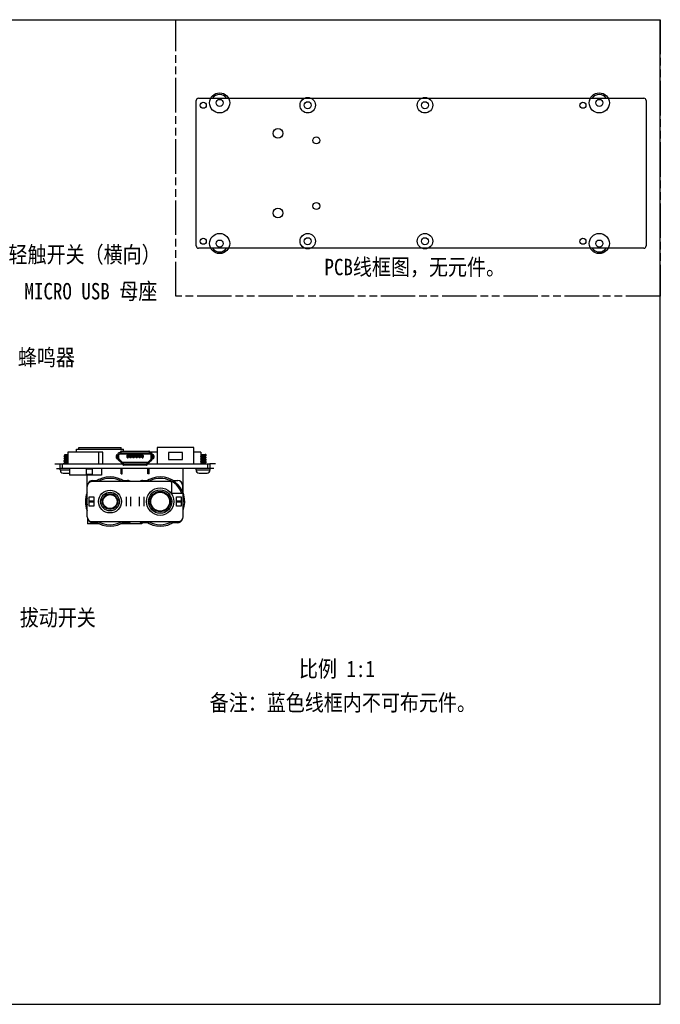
# Model space of a CAD drawing. Extents: x 0 to 297, y 0 to 210.
# Tile 24 of 24: x 160 to 297, y 0 to 210. Entities that reach past the tile are written whole.
import ezdxf

# ---------------------------------------------------------------- set-up
doc = ezdxf.new("R2010")
doc.units = 0
doc.header["$LTSCALE"] = 16.335
doc.linetypes.add('PHANTOM', pattern=[0.8, 0.45, -0.05, 0.1, -0.05, 0.1, -0.05])
doc.layers.get('0').update_dxf_attribs({"linetype": 'CONTINUOUS'})
doc.layers.add('02___PRT_ALL_AXES', color=7, linetype='CONTINUOUS')
doc.layers.add('06___PRT_ALL_SURFS', color=7, linetype='CONTINUOUS')
doc.styles.get("Standard").update_dxf_attribs({"font": 'txt', "width": 0.85})

msp = doc.modelspace()

# ---------------------------------------------------------------- linework, layer by layer
at = {"color": 7, "linetype": 'CONTINUOUS'}
for p, q in [((0, 210), (297, 210)), ((297, 0), (297, 210)), ((198.483, 193.258), (293.483, 193.258)), ((197.983, 161.758), (197.983, 192.758)), ((293.983, 192.758), (293.983, 161.758)), ((293.483, 161.258), (198.483, 161.258)), ((170.597, 117.771), (170.597, 115.271)), ((178.097, 117.771), (170.597, 117.771)), ((177.197, 115.271), (177.197, 117.771)), ((178.097, 115.271), (178.097, 117.771)), ((181.687, 117.671), (181.847, 117.671)), ((181.847, 117.876), (181.847, 117.421)), ((182.047, 117.996), (182.047, 117.796)), ((182.047, 117.996), (187.847, 117.996)), ((187.847, 117.796), (182.047, 117.796)), ((187.847, 117.796), (187.847, 117.996)), ((188.047, 117.421), (188.047, 117.876)), ((189.647, 117.771), (188.047, 117.771)), ((188.047, 117.671), (188.207, 117.671)), ((189.647, 118.771), (189.647, 115.271)), ((197.447, 118.771), (189.647, 118.771)), ((192.047, 117.721), (192.047, 116.221)), ((195.047, 117.721), (192.047, 117.721)), ((195.047, 116.221), (195.047, 117.721)), ((197.447, 115.271), (197.447, 118.771)), ((198.947, 117.771), (197.447, 117.771)), ((198.947, 117.771), (198.947, 115.271)), ((169.806, 116.935), (169.76, 116.908)), ((169.76, 116.877), (169.832, 116.835)), ((169.806, 116.435), (169.76, 116.408)), ((169.76, 116.377), (169.832, 116.335)), ((169.806, 115.935), (169.76, 115.908)), ((169.76, 115.877), (169.832, 115.835)), ((169.859, 116.966), (169.806, 116.935)), ((169.859, 116.466), (169.806, 116.435)), ((169.859, 115.966), (169.806, 115.935)), ((169.832, 116.835), (169.883, 116.805)), ((169.832, 116.335), (169.883, 116.305)), ((169.832, 115.835), (169.883, 115.805)), ((169.908, 116.995), (169.859, 116.966)), ((169.908, 116.495), (169.859, 116.466)), ((169.908, 115.995), (169.859, 115.966)), ((169.883, 116.805), (169.942, 116.769)), ((169.883, 116.305), (169.942, 116.269)), ((169.883, 115.805), (169.942, 115.769)), ((169.965, 117.03), (169.908, 116.995)), ((169.965, 116.53), (169.908, 116.495)), ((169.965, 116.03), (169.908, 115.995)), ((169.965, 115.53), (169.908, 115.495)), ((169.942, 116.769), (169.947, 116.767)), ((169.942, 116.269), (169.947, 116.267)), ((169.942, 115.769), (169.947, 115.767)), ((169.947, 117.271), (170.597, 117.271)), ((180.927, 116.971), (180.927, 116.621)), ((181.132, 116.971), (180.927, 116.971)), ((180.927, 116.621), (181.132, 116.621)), ((181.042, 117.171), (181.487, 117.171)), ((181.042, 116.421), (181.487, 116.421)), ((181.132, 116.621), (181.132, 116.971)), ((181.237, 117.171), (181.237, 117.221)), ((181.237, 116.405), (181.237, 116.421)), ((182.013, 115.451), (181.371, 116.084)), ((181.432, 116.421), (181.432, 117.171)), ((181.487, 116.405), (181.487, 117.221)), ((181.547, 116.262), (182.189, 115.629)), ((181.687, 117.421), (188.207, 117.421)), ((181.847, 117.481), (188.047, 117.481)), ((187.565, 115.571), (182.329, 115.571)), ((182.347, 115.116), (182.347, 115.571)), ((187.547, 115.511), (182.347, 115.511)), ((183.197, 117.036), (183.197, 116.736)), ((183.204, 117.036), (183.197, 117.036)), ((183.197, 116.736), (183.204, 116.736)), ((183.204, 117.036), (183.204, 116.736)), ((183.352, 117.086), (183.254, 117.086)), ((183.254, 116.686), (183.272, 116.686)), ((183.357, 116.931), (183.292, 116.823)), ((183.292, 116.736), (183.292, 116.823)), ((183.292, 116.736), (183.447, 116.736)), ((183.347, 117.186), (186.547, 117.186)), ((183.347, 116.586), (183.447, 116.586)), ((183.357, 116.931), (183.847, 116.931)), ((183.372, 116.931), (183.372, 117.036)), ((186.522, 117.036), (183.372, 117.036)), ((183.385, 116.864), (183.385, 116.736)), ((183.447, 116.864), (183.385, 116.864)), ((183.447, 116.586), (183.447, 116.864)), ((183.447, 116.831), (183.847, 116.831)), ((183.847, 116.681), (183.447, 116.681)), ((183.465, 117.036), (183.465, 116.961)), ((183.465, 116.961), (183.847, 116.961)), ((183.847, 116.961), (183.847, 116.586)), ((183.847, 116.736), (184.097, 116.736)), ((184.097, 116.586), (183.847, 116.586)), ((184.097, 116.586), (184.097, 116.961)), ((184.097, 116.961), (184.497, 116.961)), ((184.497, 116.931), (184.097, 116.931)), ((184.097, 116.831), (184.497, 116.831)), ((184.497, 116.681), (184.097, 116.681)), ((184.497, 116.961), (184.497, 116.586)), ((184.497, 116.736), (184.747, 116.736)), ((184.747, 116.586), (184.497, 116.586)), ((184.747, 116.586), (184.747, 116.961)), ((184.747, 116.961), (185.147, 116.961)), ((185.147, 116.931), (184.747, 116.931)), ((184.747, 116.831), (185.147, 116.831)), ((185.147, 116.681), (184.747, 116.681)), ((185.147, 116.961), (185.147, 116.586)), ((185.147, 116.736), (185.397, 116.736)), ((185.397, 116.586), (185.147, 116.586)), ((185.397, 116.586), (185.397, 116.961)), ((185.397, 116.961), (185.797, 116.961)), ((185.797, 116.931), (185.397, 116.931)), ((185.397, 116.831), (185.797, 116.831)), ((185.797, 116.681), (185.397, 116.681)), ((185.797, 116.961), (185.797, 116.586)), ((185.797, 116.736), (186.047, 116.736)), ((186.047, 116.586), (185.797, 116.586)), ((186.047, 116.586), (186.047, 116.961)), ((186.047, 116.961), (186.429, 116.961)), ((186.047, 116.931), (186.537, 116.931)), ((186.047, 116.831), (186.447, 116.831)), ((186.447, 116.681), (186.047, 116.681)), ((186.429, 116.961), (186.429, 117.036)), ((186.447, 116.586), (186.447, 116.864)), ((186.447, 116.864), (186.509, 116.864)), ((186.447, 116.736), (186.602, 116.736)), ((186.447, 116.586), (186.547, 116.586)), ((186.509, 116.736), (186.509, 116.864)), ((186.522, 117.036), (186.522, 116.931)), ((186.537, 116.931), (186.602, 116.823)), ((186.64, 117.086), (186.542, 117.086)), ((186.602, 116.823), (186.602, 116.736)), ((186.622, 116.686), (186.64, 116.686)), ((186.69, 116.736), (186.69, 117.036)), ((186.697, 117.036), (186.69, 117.036)), ((186.69, 116.736), (186.697, 116.736)), ((186.697, 117.036), (186.697, 116.736)), ((187.547, 115.116), (187.547, 115.571)), ((187.706, 115.629), (188.348, 116.262)), ((188.523, 116.084), (187.881, 115.451)), ((188.407, 116.405), (188.407, 117.221)), ((188.852, 117.171), (188.407, 117.171)), ((188.407, 116.421), (188.852, 116.421)), ((188.462, 117.171), (188.462, 116.421)), ((188.657, 117.171), (188.657, 117.221)), ((188.657, 116.421), (188.657, 116.405)), ((188.763, 116.621), (188.763, 116.971)), ((188.967, 116.971), (188.763, 116.971)), ((188.763, 116.621), (188.967, 116.621)), ((188.967, 116.971), (188.967, 116.621)), ((192.047, 116.221), (195.047, 116.221)), ((198.947, 117.271), (199.947, 117.271)), ((198.965, 117.03), (198.947, 117.019)), ((198.965, 116.53), (198.947, 116.519)), ((198.965, 116.03), (198.947, 116.019)), ((198.965, 115.53), (198.947, 115.519)), ((199.923, 115.502), (199.929, 115.506)), ((199.929, 117.006), (199.987, 117.041)), ((199.929, 116.506), (199.987, 116.541)), ((199.929, 116.006), (199.987, 116.041)), ((199.929, 115.506), (199.987, 115.541)), ((199.952, 117.266), (199.947, 117.269)), ((199.952, 116.766), (199.947, 116.769)), ((199.952, 116.266), (199.947, 116.269)), ((199.952, 115.766), (199.947, 115.769)), ((200.011, 117.231), (199.952, 117.266)), ((200.011, 116.731), (199.952, 116.766)), ((200.011, 116.231), (199.952, 116.266)), ((200.011, 115.731), (199.952, 115.766)), ((199.987, 117.041), (200.036, 117.07)), ((199.987, 116.541), (200.036, 116.57)), ((199.987, 116.041), (200.036, 116.07)), ((199.987, 115.541), (200.036, 115.57)), ((200.061, 117.201), (200.011, 117.231)), ((200.061, 116.701), (200.011, 116.731)), ((200.061, 116.201), (200.011, 116.231)), ((200.061, 115.701), (200.011, 115.731)), ((200.036, 117.07), (200.089, 117.101)), ((200.036, 116.57), (200.089, 116.601)), ((200.036, 116.07), (200.089, 116.101)), ((200.036, 115.57), (200.089, 115.601)), ((200.134, 117.158), (200.061, 117.201)), ((200.134, 116.658), (200.061, 116.701)), ((200.134, 116.158), (200.061, 116.201)), ((200.115, 115.669), (200.061, 115.701)), ((200.089, 117.101), (200.134, 117.127)), ((200.089, 116.601), (200.134, 116.627)), ((200.089, 116.101), (200.134, 116.127)), ((200.089, 115.601), (200.134, 115.627)), ((200.134, 115.658), (200.115, 115.669)), ((168.947, 113.971), (168.947, 115.271)), ((168.947, 115.271), (182.347, 115.271)), ((168.947, 113.971), (170.947, 113.971)), ((200.947, 114.271), (169.047, 114.271)), ((169.447, 114.271), (169.447, 115.271)), ((169.806, 115.435), (169.76, 115.408)), ((169.76, 115.377), (169.832, 115.335)), ((169.859, 115.466), (169.806, 115.435)), ((169.832, 115.335), (169.883, 115.305)), ((169.908, 115.495), (169.859, 115.466)), ((169.883, 115.305), (169.93, 115.277)), ((170.947, 114.271), (170.947, 112.871)), ((174.497, 114.121), (174.497, 113.021)), ((175.797, 114.121), (174.497, 114.121)), ((175.797, 114.121), (175.797, 113.021)), ((177.747, 114.271), (177.747, 112.871)), ((181.947, 113.171), (181.947, 114.271)), ((182.197, 113.171), (182.197, 114.271)), ((182.314, 115.303), (182.314, 115.321)), ((182.329, 115.321), (182.347, 115.321)), ((182.547, 115.196), (182.547, 114.996)), ((182.547, 115.196), (187.347, 115.196)), ((187.347, 114.996), (182.547, 114.996)), ((187.347, 114.996), (187.347, 115.196)), ((187.547, 115.321), (187.565, 115.321)), ((187.547, 115.271), (200.858, 115.271)), ((187.58, 115.321), (187.58, 115.303)), ((187.697, 113.171), (187.697, 114.271)), ((187.947, 113.171), (187.947, 114.271)), ((195.197, 109.101), (195.197, 114.271)), ((197.947, 113.971), (197.947, 114.271)), ((197.947, 113.971), (200.947, 113.971)), ((199.317, 115.381), (199.447, 115.402)), ((200.447, 114.271), (200.447, 115.271)), ((200.947, 113.971), (200.947, 115.271)), ((169.606, 113.272), (169.609, 113.292)), ((169.77, 113.272), (169.768, 113.272)), ((169.815, 113.271), (169.956, 113.271)), ((169.956, 113.271), (169.959, 113.292)), ((170.935, 113.292), (170.938, 113.271)), ((170.938, 113.271), (170.947, 113.271)), ((177.747, 112.871), (170.947, 112.871)), ((175.797, 113.021), (174.497, 113.021)), ((174.697, 103.971), (174.697, 112.871)), ((192.497, 111.471), (175.697, 111.471)), ((175.847, 111.721), (176.897, 111.721)), ((178.297, 112.306), (178.297, 112.321)), ((178.355, 112.321), (178.297, 112.321)), ((180.897, 112.321), (180.84, 112.321)), ((180.897, 112.321), (180.897, 112.306)), ((181.947, 113.171), (182.197, 113.171)), ((182.298, 111.721), (183.347, 111.721)), ((186.547, 111.721), (187.597, 111.721)), ((187.947, 113.171), (187.697, 113.171)), ((189.055, 112.321), (188.997, 112.321)), ((188.997, 112.306), (188.997, 112.321)), ((191.597, 112.321), (191.54, 112.321)), ((191.597, 112.321), (191.597, 112.306)), ((192.998, 111.721), (194.047, 111.721)), ((198.606, 113.272), (198.609, 113.292)), ((198.77, 113.272), (198.768, 113.272)), ((198.815, 113.271), (198.956, 113.271)), ((198.956, 113.271), (198.959, 113.292)), ((199.935, 113.292), (199.938, 113.271)), ((199.938, 113.271), (200.079, 113.271)), ((200.127, 113.272), (200.125, 113.272)), ((200.285, 113.292), (200.288, 113.272)), ((192.697, 111.271), (192.697, 109.171)), ((195.047, 110.721), (195.047, 109.452)), ((175.147, 106.221), (175.147, 108.221)), ((175.147, 108.221), (176.147, 108.221)), ((175.147, 107.355), (176.147, 107.355)), ((176.147, 108.221), (176.147, 106.221)), ((183.047, 108.221), (183.047, 106.221)), ((184.047, 106.221), (184.047, 108.221)), ((185.847, 108.221), (185.847, 106.221)), ((186.847, 106.221), (186.847, 108.221)), ((194.997, 108.971), (192.897, 108.971)), ((193.747, 108.221), (194.747, 108.221)), ((193.747, 106.221), (193.747, 108.221)), ((193.747, 107.355), (194.747, 107.355)), ((194.747, 108.221), (194.747, 106.221)), ((195.197, 103.971), (195.197, 108.771)), ((176.147, 107.087), (175.147, 107.087)), ((176.147, 106.221), (175.147, 106.221)), ((194.747, 107.087), (193.747, 107.087)), ((194.747, 106.221), (193.747, 106.221)), ((174.797, 103.537), (174.797, 102.471)), ((175.697, 102.971), (194.197, 102.971)), ((176.897, 102.721), (175.847, 102.721)), ((183.347, 102.721), (182.298, 102.721)), ((186.397, 102.733), (186.397, 102.471)), ((187.597, 102.721), (186.547, 102.721)), ((194.047, 102.721), (192.998, 102.721)), ((0, 0), (297, 0))]:
    msp.add_line(p, q, dxfattribs=at)
at = {"color": 5, "linetype": 'CONTINUOUS'}
for p, q in [((167.797, 115.271), (168.947, 115.271)), ((168.147, 114.271), (169.047, 114.271)), ((202.097, 115.271), (200.858, 115.271)), ((201.747, 114.271), (200.947, 114.271))]:
    msp.add_line(p, q, dxfattribs=at)
at = {"linetype": 'PHANTOM'}
msp.add_lwpolyline([(193.628, 210), (297, 210), (297, 151.012), (193.628, 151.012)], close=True, dxfattribs=at)
at = {"color": 5, "linetype": 'CONTINUOUS'}
for centre, radius in [((202.983, 192.258), 2.15), ((221.783, 191.758), 1.65), ((246.783, 191.758), 1.65), ((283.983, 192.258), 2.15), ((202.983, 162.258), 2.15), ((221.783, 162.758), 1.65), ((246.783, 162.758), 1.65), ((283.983, 162.258), 2.15)]:
    msp.add_circle(centre, radius, dxfattribs=at)
at = {"color": 7, "linetype": 'CONTINUOUS'}
for centre, radius in [((199.483, 191.758), 0.65), ((202.983, 192.258), 0.75), ((221.783, 191.758), 0.75), ((246.783, 191.758), 0.75), ((280.483, 191.758), 0.65), ((283.983, 192.258), 0.75), ((215.433, 185.758), 1.05), ((223.623, 184.258), 0.75), ((223.623, 170.258), 0.75), ((215.433, 168.758), 1.05), ((199.483, 162.758), 0.65), ((202.983, 162.258), 0.75), ((221.783, 162.758), 0.75), ((246.783, 162.758), 0.75), ((280.483, 162.758), 0.65), ((283.983, 162.258), 0.75), ((179.597, 107.221), 2.433), ((179.597, 107.221), 2), ((190.297, 107.221), 2.933), ((190.297, 107.221), 2.5), ((190.297, 107.221), 2.182), ((190.297, 107.221), 2.009), ((179.597, 107.221), 1.682), ((179.597, 107.221), 1.509)]:
    msp.add_circle(centre, radius, dxfattribs=at)
for centre, radius, start, end in [((198.483, 192.758), 0.5, 90, 180), ((293.483, 192.758), 0.5, 0, 90), ((198.483, 161.758), 0.5, 180, 270), ((293.483, 161.758), 0.5, 270, 360), ((181.687, 117.221), 0.45, 90, 180), ((188.207, 117.221), 0.45, 0, 90), ((181.687, 116.405), 0.45, 180, 225.37944), ((181.687, 117.221), 0.2, 90, 180), ((181.687, 116.405), 0.2, 180, 225.37944), ((182.329, 115.771), 0.2, 225.37943, 270), ((183.347, 117.036), 0.15, 90, 180), ((183.347, 116.736), 0.15, 180, 270), ((183.254, 116.736), 0.05, 180, 270), ((183.254, 117.036), 0.05, 93.41561, 152.10087), ((183.254, 117.036), 0.0496, 90.00303, 93.4339), ((186.547, 117.036), 0.15, 0, 90), ((186.547, 116.736), 0.15, 270, 360), ((186.64, 117.036), 0.05, 0, 90), ((186.64, 116.736), 0.0496, 270.00303, 273.4339), ((186.64, 116.736), 0.05, 273.41561, 332.10087), ((187.565, 115.771), 0.2, 270, 314.62057), ((188.207, 117.221), 0.2, 0, 90), ((188.207, 116.405), 0.2, 314.62056, 360), ((188.207, 116.405), 0.45, 314.62056, 360), ((169.647, 113.971), 0.7, 180, 266.66622), ((182.497, 115.021), 0.55, 137.80893, 152.95896), ((182.329, 115.771), 0.45, 225.37944, 270), ((182.397, 115.121), 0.2, 104.47545, 131.384), ((187.497, 115.121), 0.2, 48.616, 75.52454), ((187.565, 115.771), 0.45, 270, 314.62056), ((187.397, 115.021), 0.55, 27.04104, 42.19107), ((198.647, 113.971), 0.7, 180, 266.66622), ((200.247, 113.971), 0.7, 273.33378, 360), ((169.815, 114.359), 1.087, 267.60293, 270.01172), ((175.697, 110.471), 1, 90, 180), ((175.847, 110.721), 1, 90, 157.5316), ((179.597, 107.221), 5.25, 54.0727, 125.9273), ((179.597, 107.221), 4.95, 59.19262, 120.80739), ((183.347, 110.721), 1, 48.59673, 90), ((186.547, 110.721), 1, 90, 131.40327), ((190.297, 107.221), 5.25, 339.01299, 125.9273), ((190.297, 107.221), 4.95, 20.71004, 120.80739), ((192.497, 111.271), 0.2, 0, 90), ((194.047, 110.721), 1, 0, 90), ((198.815, 114.359), 1.087, 267.60293, 270.01172), ((200.079, 114.359), 1.087, 269.98829, 272.39707), ((179.597, 107.221), 5.25, 159.01299, 200.98701), ((179.597, 107.221), 4.95, 171.99957, 188.00043), ((192.897, 109.171), 0.2, 180, 270), ((194.997, 108.771), 0.2, 0, 90), ((190.297, 107.221), 4.95, 351.99957, 8.00043), ((175.697, 103.971), 1, 180, 270), ((175.847, 103.721), 1, 202.4684, 270), ((179.597, 107.221), 5.25, 234.0727, 305.9273), ((179.597, 107.221), 4.95, 239.19262, 300.80739), ((183.347, 103.721), 1, 270, 311.40327), ((186.547, 103.721), 1, 228.59673, 270), ((190.297, 107.221), 5.25, 234.0727, 305.9273), ((190.297, 107.221), 4.95, 239.19262, 300.80739), ((194.047, 103.721), 1, 270, 337.5316), ((194.197, 103.971), 1, 270, 360)]:
    msp.add_arc(centre, radius, start, end, dxfattribs=at)
at = {"color": 5, "linetype": 'CONTINUOUS'}
for centre, start, end in [((202.983, 192.258), 33.75722, 146.24278), ((283.983, 192.258), 33.75722, 146.24278), ((202.983, 162.258), 213.75722, 326.24278), ((283.983, 162.258), 213.75722, 326.24278)]:
    msp.add_arc(centre, 1.8, start, end, dxfattribs=at)
at = {"color": 7, "linetype": 'CONTINUOUS'}
for centre, major_axis, ratio, start_param, end_param in [((183.385, 116.798), (0.1, 0), 0.6666667, 1.5707963, 2.7610863), ((183.465, 116.861), (0, 0.1), 1, 0.7446093, 0.7953988), ((183.465, 116.861), (0.1, 0), 1, 1.5707963, 2.3154056), ((186.429, 116.861), (0, 0.1), 1, -0.7953988, 0), ((186.509, 116.798), (0.1, 0), 0.6666667, 0.3805064, 1.5707963)]:
    msp.add_ellipse(centre, major_axis=major_axis, ratio=ratio, start_param=start_param, end_param=end_param, dxfattribs=at)
for points, knots in [([(182.047, 117.996), (182.021, 117.996), (181.972, 117.991), (181.916, 117.969), (181.881, 117.944), (181.862, 117.923), (181.85, 117.9), (181.847, 117.884), (181.847, 117.876)], [0, 0, 0, 0, 0.3028592, 0.5774788, 0.69853, 0.8076739, 0.9068187, 1, 1, 1, 1]), ([(181.847, 117.676), (181.847, 117.684), (181.85, 117.7), (181.862, 117.723), (181.881, 117.744), (181.916, 117.769), (181.972, 117.791), (182.021, 117.796), (182.047, 117.796)], [0, 0, 0, 0, 0.0931813, 0.192326, 0.3014699, 0.422521, 0.6971407, 1, 1, 1, 1]), ([(188.047, 117.876), (188.047, 117.884), (188.044, 117.9), (188.032, 117.923), (188.013, 117.944), (187.978, 117.969), (187.922, 117.991), (187.873, 117.996), (187.847, 117.996)], [0, 0, 0, 0, 0.0931813, 0.192326, 0.3014699, 0.422521, 0.6971407, 1, 1, 1, 1]), ([(187.847, 117.796), (187.873, 117.796), (187.922, 117.791), (187.978, 117.769), (188.013, 117.744), (188.032, 117.723), (188.044, 117.7), (188.047, 117.684), (188.047, 117.676)], [0, 0, 0, 0, 0.3028592, 0.5774788, 0.69853, 0.8076739, 0.9068187, 1, 1, 1, 1]), ([(169.76, 116.877), (169.758, 116.878), (169.755, 116.881), (169.751, 116.885), (169.748, 116.889), (169.747, 116.893), (169.748, 116.897), (169.751, 116.901), (169.755, 116.905), (169.758, 116.907), (169.76, 116.908)], [0, 0, 0, 0, 0.1640906, 0.2978312, 0.4064608, 0.5, 0.5935415, 0.7021651, 0.8358996, 1, 1, 1, 1]), ([(169.76, 116.377), (169.758, 116.378), (169.755, 116.381), (169.751, 116.385), (169.748, 116.389), (169.747, 116.393), (169.748, 116.397), (169.751, 116.401), (169.755, 116.405), (169.758, 116.407), (169.76, 116.408)], [0, 0, 0, 0, 0.1640715, 0.2978129, 0.4064633, 0.500002, 0.5935504, 0.7021745, 0.8358866, 1, 1, 1, 1]), ([(169.76, 115.877), (169.758, 115.878), (169.755, 115.881), (169.751, 115.885), (169.748, 115.889), (169.747, 115.893), (169.748, 115.897), (169.751, 115.901), (169.755, 115.905), (169.758, 115.907), (169.76, 115.908)], [0, 0, 0, 0, 0.1640584, 0.2977899, 0.4064574, 0.500002, 0.5935583, 0.7021949, 0.8358896, 1, 1, 1, 1]), ([(169.76, 116.908), (169.766, 116.911), (169.779, 116.917), (169.802, 116.925), (169.832, 116.933), (169.868, 116.94), (169.91, 116.948), (169.975, 116.959), (170.068, 116.973), (170.19, 116.988), (170.322, 117.004), (170.459, 117.019), (170.551, 117.03), (170.597, 117.035)], [0, 0, 0, 0, 0.021934, 0.0511378, 0.0875652, 0.1309917, 0.1810533, 0.2373094, 0.3662326, 0.512857, 0.6715136, 0.836032, 1, 1, 1, 1]), ([(169.76, 116.408), (169.766, 116.411), (169.779, 116.417), (169.802, 116.425), (169.832, 116.433), (169.868, 116.44), (169.91, 116.448), (169.975, 116.459), (170.068, 116.473), (170.19, 116.488), (170.322, 116.504), (170.459, 116.519), (170.551, 116.53), (170.597, 116.535)], [0, 0, 0, 0, 0.0219348, 0.051138, 0.0875655, 0.1309921, 0.1810532, 0.2373098, 0.3662328, 0.5128571, 0.6715136, 0.8360319, 1, 1, 1, 1]), ([(169.76, 115.908), (169.766, 115.911), (169.779, 115.917), (169.802, 115.925), (169.832, 115.933), (169.868, 115.94), (169.91, 115.948), (169.975, 115.959), (170.068, 115.973), (170.19, 115.988), (170.322, 116.004), (170.459, 116.019), (170.551, 116.03), (170.597, 116.035)], [0, 0, 0, 0, 0.0219366, 0.0511381, 0.0875668, 0.1309917, 0.1810533, 0.2373085, 0.3662304, 0.5128538, 0.6715101, 0.8360294, 1, 1, 1, 1]), ([(169.947, 116.777), (169.947, 116.779), (169.948, 116.781), (169.949, 116.785), (169.953, 116.789), (169.959, 116.795), (169.97, 116.802), (169.986, 116.809), (170.007, 116.817), (170.033, 116.825), (170.062, 116.832), (170.108, 116.843), (170.173, 116.856), (170.258, 116.872), (170.351, 116.887), (170.415, 116.897), (170.447, 116.902)], [0, 0, 0, 0, 0.0075505, 0.015771, 0.0251827, 0.0361318, 0.0633646, 0.09829, 0.141062, 0.1915099, 0.2493139, 0.3140058, 0.4617921, 0.6296101, 0.8112744, 1, 1, 1, 1]), ([(169.947, 116.277), (169.947, 116.279), (169.948, 116.281), (169.949, 116.285), (169.953, 116.289), (169.959, 116.295), (169.97, 116.302), (169.986, 116.309), (170.007, 116.317), (170.033, 116.325), (170.062, 116.332), (170.108, 116.343), (170.173, 116.356), (170.258, 116.372), (170.351, 116.387), (170.415, 116.397), (170.447, 116.402)], [0, 0, 0, 0, 0.0075504, 0.0157703, 0.0251813, 0.03613, 0.063361, 0.0982848, 0.1410552, 0.1915016, 0.2493041, 0.3139949, 0.4617823, 0.6296046, 0.8112728, 1, 1, 1, 1]), ([(169.947, 115.777), (169.947, 115.779), (169.948, 115.781), (169.949, 115.785), (169.953, 115.789), (169.959, 115.795), (169.97, 115.802), (169.986, 115.809), (170.007, 115.817), (170.033, 115.825), (170.062, 115.832), (170.108, 115.843), (170.173, 115.856), (170.258, 115.872), (170.351, 115.887), (170.415, 115.897), (170.447, 115.902)], [0, 0, 0, 0, 0.0075504, 0.0157704, 0.0251814, 0.0361303, 0.0633613, 0.0982851, 0.1410549, 0.1915003, 0.249301, 0.3139907, 0.4617799, 0.6296041, 0.8112735, 1, 1, 1, 1]), ([(170.597, 117.157), (170.564, 117.152), (170.498, 117.141), (170.399, 117.126), (170.302, 117.11), (170.211, 117.094), (170.129, 117.079), (170.069, 117.065), (170.027, 117.054), (170.003, 117.046), (169.982, 117.038), (169.97, 117.033), (169.965, 117.03)], [0, 0, 0, 0, 0.1538627, 0.3109103, 0.4649884, 0.6100718, 0.7405307, 0.8514023, 0.8982018, 0.9387171, 0.9726759, 1, 1, 1, 1]), ([(170.447, 116.633), (170.394, 116.625), (170.316, 116.612), (170.215, 116.595), (170.147, 116.582), (170.087, 116.57), (170.036, 116.557), (170.001, 116.546), (169.978, 116.537), (169.969, 116.532), (169.965, 116.53)], [0, 0, 0, 0, 0.3276059, 0.4808331, 0.6217413, 0.7467669, 0.8528868, 0.9377316, 0.9717154, 1, 1, 1, 1]), ([(170.447, 116.133), (170.394, 116.125), (170.316, 116.112), (170.215, 116.095), (170.147, 116.082), (170.087, 116.07), (170.036, 116.057), (170.001, 116.046), (169.978, 116.037), (169.969, 116.032), (169.965, 116.03)], [0, 0, 0, 0, 0.3276067, 0.4808355, 0.6217462, 0.7467728, 0.8528895, 0.9377324, 0.9717159, 1, 1, 1, 1]), ([(170.447, 115.633), (170.394, 115.625), (170.316, 115.612), (170.215, 115.595), (170.147, 115.582), (170.087, 115.57), (170.036, 115.557), (170.001, 115.546), (169.978, 115.537), (169.969, 115.532), (169.965, 115.53)], [0, 0, 0, 0, 0.3276085, 0.4808379, 0.6217492, 0.7467757, 0.8528909, 0.9377327, 0.9717159, 1, 1, 1, 1]), ([(170.447, 116.902), (170.46, 116.904), (170.51, 116.912), (170.56, 116.92), (170.597, 116.927)], [0, 0, 0, 0, 0.2534033, 1, 1, 1, 1]), ([(170.597, 116.657), (170.585, 116.655), (170.535, 116.647), (170.485, 116.639), (170.447, 116.633)], [0, 0, 0, 0, 0.2450016, 1, 1, 1, 1]), ([(170.447, 116.402), (170.46, 116.404), (170.51, 116.412), (170.56, 116.42), (170.597, 116.427)], [0, 0, 0, 0, 0.2533978, 1, 1, 1, 1]), ([(170.597, 116.157), (170.585, 116.155), (170.535, 116.147), (170.485, 116.139), (170.447, 116.133)], [0, 0, 0, 0, 0.2450019, 1, 1, 1, 1]), ([(170.447, 115.902), (170.46, 115.904), (170.51, 115.912), (170.56, 115.92), (170.597, 115.927)], [0, 0, 0, 0, 0.2533989, 1, 1, 1, 1]), ([(170.597, 115.657), (170.585, 115.655), (170.535, 115.647), (170.485, 115.639), (170.447, 115.633)], [0, 0, 0, 0, 0.2449945, 1, 1, 1, 1]), ([(181.042, 117.171), (181.035, 117.171), (181.019, 117.168), (180.997, 117.156), (180.977, 117.137), (180.953, 117.102), (180.932, 117.046), (180.927, 116.997), (180.927, 116.971)], [0, 0, 0, 0, 0.0906632, 0.187859, 0.2959328, 0.4168305, 0.6934357, 1, 1, 1, 1]), ([(180.927, 116.621), (180.927, 116.595), (180.932, 116.546), (180.953, 116.49), (180.977, 116.455), (180.997, 116.436), (181.019, 116.424), (181.035, 116.421), (181.042, 116.421)], [0, 0, 0, 0, 0.3065642, 0.5831693, 0.7040671, 0.8121409, 0.9093367, 1, 1, 1, 1]), ([(181.132, 116.971), (181.132, 116.997), (181.137, 117.046), (181.157, 117.102), (181.181, 117.137), (181.201, 117.156), (181.223, 117.168), (181.239, 117.171), (181.247, 117.171)], [0, 0, 0, 0, 0.3065642, 0.5831693, 0.7040671, 0.8121409, 0.9093367, 1, 1, 1, 1]), ([(181.247, 116.421), (181.239, 116.421), (181.223, 116.424), (181.201, 116.436), (181.181, 116.455), (181.157, 116.49), (181.137, 116.546), (181.132, 116.595), (181.132, 116.621)], [0, 0, 0, 0, 0.0906632, 0.187859, 0.2959328, 0.4168305, 0.6934357, 1, 1, 1, 1]), ([(183.347, 117.186), (183.335, 117.186), (183.311, 117.181), (183.279, 117.158), (183.259, 117.125), (183.254, 117.099), (183.254, 117.086)], [0, 0, 0, 0, 0.2317716, 0.4878989, 0.7516759, 1, 1, 1, 1]), ([(183.254, 116.686), (183.254, 116.674), (183.259, 116.648), (183.279, 116.614), (183.311, 116.591), (183.335, 116.586), (183.347, 116.586)], [0, 0, 0, 0, 0.2483241, 0.5121011, 0.7682284, 1, 1, 1, 1]), ([(183.292, 116.736), (183.292, 116.73), (183.291, 116.717), (183.287, 116.7), (183.279, 116.686), (183.272, 116.686)], [0, 0, 0, 0, 0.340671, 0.6386736, 1, 1, 1, 1]), ([(183.291, 116.626), (183.284, 116.635), (183.275, 116.655), (183.272, 116.676), (183.272, 116.686)], [0, 0, 0, 0, 0.5158739, 1, 1, 1, 1]), ([(183.365, 116.586), (183.351, 116.586), (183.322, 116.593), (183.299, 116.614), (183.291, 116.626)], [0, 0, 0, 0, 0.474055, 1, 1, 1, 1]), ([(183.352, 117.086), (183.352, 117.104), (183.361, 117.141), (183.389, 117.169), (183.406, 117.177)], [0, 0, 0, 0, 0.492878, 1, 1, 1, 1]), ([(183.352, 117.086), (183.359, 117.086), (183.367, 117.072), (183.371, 117.055), (183.372, 117.043), (183.372, 117.036)], [0, 0, 0, 0, 0.3613264, 0.659329, 1, 1, 1, 1]), ([(183.365, 116.586), (183.366, 116.586), (183.37, 116.589), (183.371, 116.593), (183.372, 116.595)], [0, 0, 0, 0, 0.3547366, 1, 1, 1, 1]), ([(183.372, 116.595), (183.372, 116.596), (183.373, 116.6), (183.374, 116.603), (183.375, 116.606)], [0, 0, 0, 0, 0.2179347, 1, 1, 1, 1]), ([(183.375, 116.606), (183.377, 116.614), (183.38, 116.632), (183.384, 116.676), (183.385, 116.711), (183.385, 116.736)], [0, 0, 0, 0, 0.1856136, 0.4250532, 1, 1, 1, 1]), ([(183.406, 117.177), (183.409, 117.179), (183.421, 117.184), (183.435, 117.186), (183.445, 117.186)], [0, 0, 0, 0, 0.2637589, 1, 1, 1, 1]), ([(183.465, 117.036), (183.465, 117.055), (183.464, 117.091), (183.461, 117.132), (183.456, 117.159), (183.454, 117.172), (183.451, 117.179), (183.449, 117.183), (183.446, 117.186), (183.445, 117.186)], [0, 0, 0, 0, 0.3737093, 0.6916678, 0.8146138, 0.9076375, 0.9420456, 0.9683929, 1, 1, 1, 1]), ([(186.449, 117.186), (186.448, 117.186), (186.445, 117.183), (186.443, 117.179), (186.441, 117.172), (186.438, 117.159), (186.434, 117.132), (186.43, 117.091), (186.429, 117.055), (186.429, 117.036)], [0, 0, 0, 0, 0.0316071, 0.0579544, 0.0923625, 0.1853862, 0.3083322, 0.6262907, 1, 1, 1, 1]), ([(186.449, 117.186), (186.461, 117.186), (186.486, 117.181), (186.517, 117.158), (186.538, 117.125), (186.542, 117.099), (186.542, 117.086)], [0, 0, 0, 0, 0.2317716, 0.4878989, 0.7516759, 1, 1, 1, 1]), ([(186.509, 116.736), (186.509, 116.717), (186.51, 116.682), (186.514, 116.64), (186.518, 116.613), (186.521, 116.6), (186.523, 116.593), (186.525, 116.589), (186.528, 116.586), (186.529, 116.586)], [0, 0, 0, 0, 0.3737093, 0.6916678, 0.8146138, 0.9076375, 0.9420456, 0.9683929, 1, 1, 1, 1]), ([(186.522, 117.036), (186.522, 117.043), (186.523, 117.055), (186.527, 117.072), (186.535, 117.086), (186.542, 117.086)], [0, 0, 0, 0, 0.340671, 0.6386736, 1, 1, 1, 1]), ([(186.605, 116.628), (186.597, 116.615), (186.574, 116.594), (186.544, 116.586), (186.529, 116.586)], [0, 0, 0, 0, 0.5259983, 1, 1, 1, 1]), ([(186.64, 117.086), (186.64, 117.099), (186.635, 117.125), (186.615, 117.158), (186.583, 117.181), (186.559, 117.186), (186.547, 117.186)], [0, 0, 0, 0, 0.2483241, 0.5121011, 0.7682284, 1, 1, 1, 1]), ([(186.547, 116.586), (186.559, 116.586), (186.583, 116.591), (186.615, 116.614), (186.635, 116.648), (186.64, 116.674), (186.64, 116.686)], [0, 0, 0, 0, 0.2317716, 0.4878989, 0.7516759, 1, 1, 1, 1]), ([(186.622, 116.686), (186.615, 116.686), (186.607, 116.7), (186.603, 116.717), (186.602, 116.73), (186.602, 116.736)], [0, 0, 0, 0, 0.3613264, 0.659329, 1, 1, 1, 1]), ([(186.622, 116.686), (186.622, 116.676), (186.619, 116.656), (186.611, 116.637), (186.605, 116.628)], [0, 0, 0, 0, 0.48414, 1, 1, 1, 1]), ([(188.648, 117.171), (188.655, 117.171), (188.671, 117.168), (188.693, 117.156), (188.713, 117.137), (188.737, 117.102), (188.757, 117.046), (188.763, 116.997), (188.763, 116.971)], [0, 0, 0, 0, 0.0906632, 0.187859, 0.2959328, 0.4168305, 0.6934357, 1, 1, 1, 1]), ([(188.763, 116.621), (188.763, 116.595), (188.757, 116.546), (188.737, 116.49), (188.713, 116.455), (188.693, 116.436), (188.671, 116.424), (188.655, 116.421), (188.648, 116.421)], [0, 0, 0, 0, 0.3065642, 0.5831693, 0.7040671, 0.8121409, 0.9093367, 1, 1, 1, 1]), ([(188.967, 116.971), (188.967, 116.997), (188.962, 117.046), (188.941, 117.102), (188.917, 117.137), (188.897, 117.156), (188.875, 117.168), (188.86, 117.171), (188.852, 117.171)], [0, 0, 0, 0, 0.3065642, 0.5831693, 0.7040671, 0.8121409, 0.9093367, 1, 1, 1, 1]), ([(188.852, 116.421), (188.86, 116.421), (188.875, 116.424), (188.897, 116.436), (188.917, 116.455), (188.941, 116.49), (188.962, 116.546), (188.967, 116.595), (188.967, 116.621)], [0, 0, 0, 0, 0.0906632, 0.187859, 0.2959328, 0.4168305, 0.6934357, 1, 1, 1, 1]), ([(198.947, 116.954), (198.997, 116.962), (199.105, 116.978), (199.276, 116.998), (199.46, 117.019), (199.615, 117.037), (199.735, 117.051), (199.818, 117.062), (199.894, 117.073), (199.962, 117.083), (200.021, 117.094), (200.069, 117.104), (200.102, 117.114), (200.122, 117.121), (200.13, 117.125), (200.134, 117.127)], [0, 0, 0, 0, 0.1258777, 0.272955, 0.430644, 0.5875434, 0.6621275, 0.7323133, 0.7968376, 0.8545496, 0.9044348, 0.9456529, 0.9775899, 0.9899799, 1, 1, 1, 1]), ([(198.947, 116.777), (198.947, 116.779), (198.948, 116.781), (198.949, 116.785), (198.953, 116.789), (198.959, 116.795), (198.97, 116.802), (198.986, 116.809), (199.007, 116.817), (199.033, 116.825), (199.062, 116.832), (199.108, 116.843), (199.173, 116.856), (199.258, 116.872), (199.351, 116.887), (199.415, 116.897), (199.447, 116.902)], [0, 0, 0, 0, 0.0075505, 0.015771, 0.0251827, 0.0361318, 0.0633646, 0.09829, 0.141062, 0.1915099, 0.2493139, 0.3140058, 0.4617921, 0.6296101, 0.8112744, 1, 1, 1, 1]), ([(198.947, 116.454), (198.997, 116.462), (199.105, 116.478), (199.276, 116.498), (199.46, 116.519), (199.615, 116.537), (199.735, 116.551), (199.818, 116.562), (199.894, 116.573), (199.962, 116.583), (200.021, 116.594), (200.069, 116.604), (200.102, 116.614), (200.122, 116.621), (200.13, 116.625), (200.134, 116.627)], [0, 0, 0, 0, 0.1258816, 0.2729603, 0.4306498, 0.5875485, 0.6621316, 0.7323165, 0.7968405, 0.8545519, 0.9044355, 0.9456535, 0.977591, 0.98998, 1, 1, 1, 1]), ([(198.947, 116.277), (198.947, 116.279), (198.948, 116.281), (198.949, 116.285), (198.953, 116.289), (198.959, 116.295), (198.97, 116.302), (198.986, 116.309), (199.007, 116.317), (199.033, 116.325), (199.062, 116.332), (199.108, 116.343), (199.173, 116.356), (199.258, 116.372), (199.351, 116.387), (199.415, 116.397), (199.447, 116.402)], [0, 0, 0, 0, 0.0075504, 0.0157703, 0.0251813, 0.03613, 0.063361, 0.0982848, 0.1410552, 0.1915016, 0.2493041, 0.3139949, 0.4617823, 0.6296046, 0.8112728, 1, 1, 1, 1]), ([(198.947, 115.954), (198.997, 115.962), (199.105, 115.978), (199.276, 115.998), (199.46, 116.019), (199.615, 116.037), (199.735, 116.051), (199.818, 116.062), (199.894, 116.073), (199.962, 116.083), (200.021, 116.094), (200.069, 116.104), (200.102, 116.114), (200.122, 116.121), (200.13, 116.125), (200.134, 116.127)], [0, 0, 0, 0, 0.125904, 0.2729928, 0.4306838, 0.5875775, 0.662156, 0.7323363, 0.7968562, 0.8545624, 0.9044416, 0.9456573, 0.977593, 0.989981, 1, 1, 1, 1]), ([(198.947, 115.777), (198.947, 115.779), (198.948, 115.781), (198.949, 115.785), (198.953, 115.789), (198.959, 115.795), (198.97, 115.802), (198.986, 115.809), (199.007, 115.817), (199.033, 115.825), (199.062, 115.832), (199.108, 115.843), (199.173, 115.856), (199.258, 115.872), (199.351, 115.887), (199.415, 115.897), (199.447, 115.902)], [0, 0, 0, 0, 0.0075504, 0.0157704, 0.0251814, 0.0361303, 0.0633613, 0.0982851, 0.1410549, 0.1915003, 0.249301, 0.3139907, 0.4617799, 0.6296041, 0.8112735, 1, 1, 1, 1]), ([(199.947, 117.258), (199.947, 117.256), (199.946, 117.252), (199.943, 117.247), (199.937, 117.242), (199.928, 117.236), (199.914, 117.229), (199.897, 117.222), (199.875, 117.215), (199.851, 117.208), (199.812, 117.198), (199.756, 117.186), (199.682, 117.172), (199.6, 117.158), (199.484, 117.139), (199.367, 117.121), (199.253, 117.102), (199.174, 117.088), (199.105, 117.074), (199.054, 117.062), (199.019, 117.052), (198.998, 117.044), (198.98, 117.037), (198.97, 117.032), (198.965, 117.03)], [0, 0, 0, 0, 0.0072945, 0.0115862, 0.016507, 0.02857, 0.0438984, 0.062593, 0.0846355, 0.1099173, 0.13829, 0.2034899, 0.2783344, 0.3605406, 0.4475574, 0.6250689, 0.7100026, 0.7888185, 0.859088, 0.9187013, 0.9439717, 0.9660017, 0.9846839, 1, 1, 1, 1]), ([(199.447, 116.633), (199.394, 116.625), (199.316, 116.612), (199.215, 116.595), (199.147, 116.582), (199.087, 116.57), (199.036, 116.557), (199.001, 116.546), (198.978, 116.537), (198.969, 116.532), (198.965, 116.53)], [0, 0, 0, 0, 0.3276059, 0.4808331, 0.6217413, 0.7467669, 0.8528868, 0.9377316, 0.9717154, 1, 1, 1, 1]), ([(199.447, 116.133), (199.394, 116.125), (199.316, 116.112), (199.215, 116.095), (199.147, 116.082), (199.087, 116.07), (199.036, 116.057), (199.001, 116.046), (198.978, 116.037), (198.969, 116.032), (198.965, 116.03)], [0, 0, 0, 0, 0.3276067, 0.4808355, 0.6217462, 0.7467728, 0.8528895, 0.9377324, 0.9717159, 1, 1, 1, 1]), ([(199.447, 115.633), (199.394, 115.625), (199.316, 115.612), (199.215, 115.595), (199.147, 115.582), (199.087, 115.57), (199.036, 115.557), (199.001, 115.546), (198.978, 115.537), (198.969, 115.532), (198.965, 115.53)], [0, 0, 0, 0, 0.3276085, 0.4808379, 0.6217492, 0.7467757, 0.8528909, 0.9377327, 0.9717159, 1, 1, 1, 1]), ([(199.447, 116.902), (199.5, 116.911), (199.579, 116.923), (199.68, 116.941), (199.748, 116.953), (199.808, 116.966), (199.858, 116.979), (199.894, 116.99), (199.916, 116.999), (199.925, 117.003), (199.929, 117.006)], [0, 0, 0, 0, 0.3276013, 0.4808239, 0.6217294, 0.7467602, 0.8528836, 0.9377316, 0.9717124, 1, 1, 1, 1]), ([(199.947, 116.758), (199.947, 116.757), (199.947, 116.754), (199.945, 116.75), (199.942, 116.746), (199.935, 116.741), (199.925, 116.734), (199.908, 116.726), (199.887, 116.719), (199.862, 116.711), (199.832, 116.703), (199.787, 116.692), (199.722, 116.679), (199.636, 116.664), (199.543, 116.649), (199.48, 116.638), (199.447, 116.633)], [0, 0, 0, 0, 0.0075509, 0.0157732, 0.0251876, 0.0361386, 0.0633754, 0.0983045, 0.1410789, 0.1915291, 0.2493343, 0.3140283, 0.4618195, 0.6296336, 0.8112823, 1, 1, 1, 1]), ([(199.447, 116.402), (199.5, 116.411), (199.579, 116.423), (199.68, 116.441), (199.748, 116.453), (199.808, 116.466), (199.858, 116.479), (199.894, 116.49), (199.916, 116.499), (199.925, 116.503), (199.929, 116.506)], [0, 0, 0, 0, 0.3276008, 0.4808238, 0.621733, 0.7467648, 0.8528876, 0.9377331, 0.9717147, 1, 1, 1, 1]), ([(199.947, 116.258), (199.947, 116.257), (199.947, 116.254), (199.945, 116.25), (199.942, 116.246), (199.935, 116.241), (199.925, 116.234), (199.908, 116.226), (199.887, 116.219), (199.862, 116.211), (199.832, 116.203), (199.787, 116.192), (199.722, 116.179), (199.636, 116.164), (199.543, 116.149), (199.48, 116.138), (199.447, 116.133)], [0, 0, 0, 0, 0.007551, 0.0157737, 0.0251886, 0.0361397, 0.0633762, 0.0983051, 0.1410787, 0.1915283, 0.2493328, 0.3140263, 0.4618179, 0.629635, 0.8112834, 1, 1, 1, 1]), ([(199.447, 115.902), (199.5, 115.911), (199.579, 115.923), (199.68, 115.941), (199.748, 115.953), (199.808, 115.966), (199.858, 115.979), (199.894, 115.99), (199.916, 115.999), (199.925, 116.003), (199.929, 116.006)], [0, 0, 0, 0, 0.3276005, 0.4808261, 0.6217377, 0.7467694, 0.852891, 0.9377347, 0.9717152, 1, 1, 1, 1]), ([(199.923, 115.733), (199.918, 115.731), (199.908, 115.726), (199.885, 115.718), (199.849, 115.707), (199.798, 115.695), (199.739, 115.683), (199.672, 115.67), (199.574, 115.653), (199.499, 115.641), (199.447, 115.633)], [0, 0, 0, 0, 0.0307036, 0.0668241, 0.1548446, 0.2625856, 0.3877644, 0.5275268, 0.6785762, 1, 1, 1, 1]), ([(199.447, 115.402), (199.499, 115.41), (199.574, 115.423), (199.672, 115.439), (199.739, 115.452), (199.798, 115.464), (199.849, 115.476), (199.885, 115.487), (199.908, 115.496), (199.918, 115.5), (199.923, 115.502)], [0, 0, 0, 0, 0.3214238, 0.4724732, 0.6122356, 0.7374144, 0.8451554, 0.9331759, 0.9692964, 1, 1, 1, 1]), ([(199.947, 115.758), (199.947, 115.756), (199.946, 115.751), (199.941, 115.745), (199.933, 115.739), (199.926, 115.735), (199.923, 115.733)], [0, 0, 0, 0, 0.1766201, 0.3899146, 0.6613254, 1, 1, 1, 1]), ([(200.113, 115.618), (200.117, 115.619), (200.124, 115.622), (200.131, 115.625), (200.134, 115.627)], [0, 0, 0, 0, 0.54746, 1, 1, 1, 1]), ([(200.134, 117.127), (200.136, 117.128), (200.139, 117.131), (200.144, 117.135), (200.146, 117.139), (200.147, 117.143), (200.146, 117.147), (200.144, 117.151), (200.139, 117.155), (200.136, 117.157), (200.134, 117.158)], [0, 0, 0, 0, 0.1640647, 0.2977741, 0.4064417, 0.5000009, 0.5935632, 0.7022261, 0.8359279, 1, 1, 1, 1]), ([(200.134, 116.627), (200.136, 116.628), (200.139, 116.631), (200.144, 116.635), (200.146, 116.639), (200.147, 116.643), (200.146, 116.647), (200.144, 116.651), (200.139, 116.655), (200.136, 116.657), (200.134, 116.658)], [0, 0, 0, 0, 0.1640878, 0.2977836, 0.4064373, 0.4999985, 0.5935536, 0.7022245, 0.8359415, 1, 1, 1, 1]), ([(200.134, 116.127), (200.136, 116.128), (200.139, 116.131), (200.144, 116.135), (200.146, 116.139), (200.147, 116.143), (200.146, 116.147), (200.144, 116.151), (200.139, 116.155), (200.136, 116.157), (200.134, 116.158)], [0, 0, 0, 0, 0.1641099, 0.2978043, 0.4064406, 0.4999967, 0.5935414, 0.7022093, 0.8359411, 1, 1, 1, 1]), ([(200.134, 115.627), (200.136, 115.628), (200.139, 115.631), (200.144, 115.635), (200.146, 115.639), (200.147, 115.643), (200.146, 115.647), (200.144, 115.651), (200.139, 115.655), (200.136, 115.657), (200.134, 115.658)], [0, 0, 0, 0, 0.1641933, 0.2979529, 0.4065645, 0.5000798, 0.5935979, 0.7022381, 0.8359609, 1, 1, 1, 1]), ([(169.947, 115.277), (169.947, 115.279), (169.948, 115.281), (169.949, 115.285), (169.953, 115.289), (169.959, 115.295), (169.97, 115.302), (169.986, 115.309), (170.007, 115.317), (170.033, 115.325), (170.062, 115.332), (170.108, 115.343), (170.173, 115.356), (170.258, 115.372), (170.351, 115.387), (170.415, 115.397), (170.447, 115.402)], [0, 0, 0, 0, 0.0075505, 0.0157708, 0.0251822, 0.0361314, 0.0633633, 0.0982876, 0.1410576, 0.1915028, 0.2493027, 0.3139918, 0.461781, 0.629605, 0.811274, 1, 1, 1, 1]), ([(170.447, 115.402), (170.46, 115.404), (170.51, 115.412), (170.56, 115.42), (170.597, 115.427)], [0, 0, 0, 0, 0.2534391, 1, 1, 1, 1]), ([(182.547, 115.196), (182.521, 115.196), (182.472, 115.202), (182.416, 115.223), (182.381, 115.248), (182.362, 115.269), (182.35, 115.292), (182.347, 115.308), (182.347, 115.316)], [0, 0, 0, 0, 0.3028592, 0.5774788, 0.69853, 0.8076739, 0.9068187, 1, 1, 1, 1]), ([(182.347, 115.116), (182.347, 115.108), (182.35, 115.092), (182.362, 115.069), (182.381, 115.048), (182.416, 115.023), (182.472, 115.002), (182.521, 114.996), (182.547, 114.996)], [0, 0, 0, 0, 0.0931813, 0.192326, 0.3014699, 0.422521, 0.6971407, 1, 1, 1, 1]), ([(187.547, 115.316), (187.547, 115.308), (187.544, 115.292), (187.532, 115.269), (187.513, 115.248), (187.478, 115.223), (187.422, 115.202), (187.373, 115.196), (187.347, 115.196)], [0, 0, 0, 0, 0.0931813, 0.192326, 0.3014699, 0.422521, 0.6971407, 1, 1, 1, 1]), ([(187.347, 114.996), (187.373, 114.996), (187.422, 115.002), (187.478, 115.023), (187.513, 115.048), (187.532, 115.069), (187.544, 115.092), (187.547, 115.108), (187.547, 115.116)], [0, 0, 0, 0, 0.3028592, 0.5774788, 0.69853, 0.8076739, 0.9068187, 1, 1, 1, 1]), ([(198.947, 115.277), (198.947, 115.279), (198.948, 115.284), (198.954, 115.291), (198.959, 115.295), (198.963, 115.297)], [0, 0, 0, 0, 0.1934959, 0.5391628, 1, 1, 1, 1]), ([(198.963, 115.297), (198.963, 115.298), (198.967, 115.3), (198.97, 115.301), (198.972, 115.303)], [0, 0, 0, 0, 0.2339772, 1, 1, 1, 1]), ([(198.972, 115.303), (198.98, 115.306), (198.997, 115.313), (199.027, 115.323), (199.063, 115.333), (199.122, 115.346), (199.207, 115.363), (199.279, 115.375), (199.317, 115.381)], [0, 0, 0, 0, 0.0703162, 0.1588811, 0.2648969, 0.3870489, 0.6728749, 1, 1, 1, 1]), ([(169.609, 113.292), (169.643, 113.285), (169.712, 113.274), (169.781, 113.271), (169.815, 113.271)], [0, 0, 0, 0, 0.4999365, 1, 1, 1, 1]), ([(169.959, 113.292), (170.04, 113.282), (170.162, 113.275), (170.325, 113.273), (170.447, 113.272), (170.569, 113.273), (170.732, 113.275), (170.854, 113.282), (170.935, 113.292)], [0, 0, 0, 0, 0.249953, 0.3749758, 0.5000001, 0.6250244, 0.7500472, 1, 1, 1, 1]), ([(198.609, 113.292), (198.643, 113.285), (198.712, 113.274), (198.781, 113.271), (198.815, 113.271)], [0, 0, 0, 0, 0.4999365, 1, 1, 1, 1]), ([(198.959, 113.292), (199.04, 113.282), (199.162, 113.275), (199.325, 113.273), (199.447, 113.272), (199.569, 113.273), (199.732, 113.275), (199.854, 113.282), (199.935, 113.292)], [0, 0, 0, 0, 0.249953, 0.3749758, 0.5000001, 0.6250244, 0.7500472, 1, 1, 1, 1]), ([(200.079, 113.271), (200.113, 113.271), (200.183, 113.274), (200.251, 113.285), (200.285, 113.292)], [0, 0, 0, 0, 0.5000633, 1, 1, 1, 1])]:
    msp.add_open_spline(points, degree=3, knots=knots, dxfattribs=at)
for points in [[(183.204, 117.036), (183.204, 117.044), (183.206, 117.052), (183.21, 117.06)], [(186.69, 116.736), (186.69, 116.728), (186.688, 116.72), (186.684, 116.713)]]:
    msp.add_open_spline(points, degree=3, dxfattribs=at)
at = {"layer": '02___PRT_ALL_AXES', "color": 7, "linetype": 'CONTINUOUS'}
for p, q in [((172.447, 117.771), (172.447, 118.371)), ((172.447, 118.371), (182.447, 118.371)), ((172.947, 118.371), (172.947, 118.771)), ((172.947, 118.771), (181.947, 118.771)), ((181.947, 118.371), (181.947, 118.771)), ((182.447, 117.996), (182.447, 118.371)), ((169.947, 117.019), (169.947, 117.271)), ((169.947, 116.519), (169.947, 116.777)), ((169.947, 116.019), (169.947, 116.277)), ((169.947, 115.519), (169.947, 115.777)), ((199.947, 117.258), (199.947, 117.271)), ((199.947, 116.758), (199.947, 117.017)), ((199.947, 116.258), (199.947, 116.517)), ((199.947, 115.758), (199.947, 116.017)), ((199.947, 115.271), (199.947, 115.517)), ((168.947, 113.971), (168.947, 114.271)), ((197.947, 113.971), (197.947, 114.271)), ((200.947, 113.971), (200.947, 114.271))]:
    msp.add_line(p, q, dxfattribs=at)
for points, knots in [([(169.76, 115.408), (169.766, 115.411), (169.779, 115.417), (169.802, 115.425), (169.832, 115.433), (169.868, 115.44), (169.91, 115.448), (169.975, 115.459), (170.068, 115.473), (170.19, 115.488), (170.322, 115.504), (170.459, 115.519), (170.551, 115.53), (170.597, 115.535)], [0, 0, 0, 0, 0.0219388, 0.0511378, 0.0875696, 0.1309921, 0.181057, 0.2373104, 0.366234, 0.5128587, 0.6715152, 0.836033, 1, 1, 1, 1]), ([(198.947, 115.454), (198.994, 115.462), (199.095, 115.476), (199.256, 115.496), (199.429, 115.516), (199.604, 115.535), (199.744, 115.552), (199.849, 115.566), (199.918, 115.576), (199.98, 115.586), (200.033, 115.596), (200.077, 115.606), (200.102, 115.614), (200.113, 115.618)], [0, 0, 0, 0, 0.1206293, 0.2610585, 0.4122663, 0.5644884, 0.707892, 0.7733604, 0.8332493, 0.886607, 0.9326006, 0.9705679, 1, 1, 1, 1]), ([(169.76, 115.377), (169.758, 115.378), (169.755, 115.381), (169.751, 115.385), (169.748, 115.389), (169.747, 115.393), (169.748, 115.397), (169.751, 115.401), (169.755, 115.405), (169.758, 115.407), (169.76, 115.408)], [0, 0, 0, 0, 0.1640779, 0.2977787, 0.4064386, 0.4999996, 0.5935582, 0.7022254, 0.8359349, 1, 1, 1, 1])]:
    msp.add_open_spline(points, degree=3, knots=knots, dxfattribs=at)
at = {"layer": '06___PRT_ALL_SURFS', "color": 7, "linetype": 'CONTINUOUS'}
for p, q in [((177.366, 102.471), (174.797, 102.471)), ((186.397, 102.471), (181.828, 102.471))]:
    msp.add_line(p, q, dxfattribs=at)

# ---------------------------------------------------------------- texts
at = {"color": 2, "linetype": 'CONTINUOUS', "char_height": 3.5}
for s, insert, width, attachment_point in [('{\\fSimSun|b0|i0|c134|p2;\\C5;轻触开关（横向）}', (157.934, 161.665), 34.96258, 1), ('{\\fSimSun|b0|i0|c0|p2;\\C5;PCB\\fSimSun|b0|i0|c134|p2;线框图，无元件。}', (225.343, 159.001), 62.06147, 1), ('{\\fSimSun|b0|i0|c0|p2;\\C5;MICRO USB \\fSimSun|b0|i0|c134|p2;母座}', (161.338, 153.843), 34.14012, 1), ('{\\fSimSun|b0|i0|c134|p2;\\C5;蜂鸣器}', (172.103, 139.724), 23.8, 3), ('{\\fSimSun|b0|i0|c134|p2;\\C5;拔动开关}', (176.568, 84.226), 23.8, 3), ('{\\fSimSun|b0|i0|c134|p2;\\C5;比例\\fSimSun|b0|i0|c0|p2; 1:1}', (236.108, 73.307), 23.8, 3), ('{\\fSimSun|b0|i0|c134|p2;\\C5;备注：蓝色线框内不可布元件。}', (200.865, 66.095), 62.06147, 1)]:
    msp.add_mtext(s, dxfattribs=dict(at, insert=insert, width=width, attachment_point=attachment_point))

doc.saveas('drawing.dxf')
